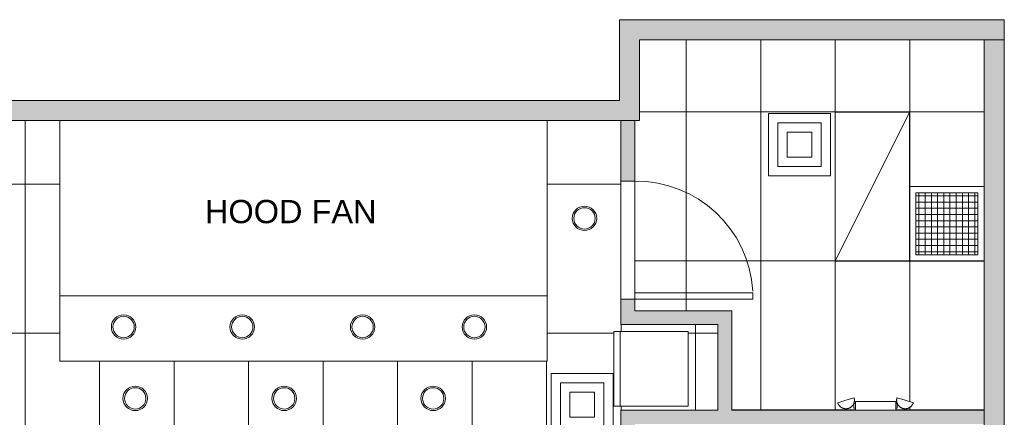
# Model space of a CAD drawing. Header units: inches. Extents: x -283 to 374, y -282 to 262.
# Tile 5 of 5: x 57 to 374, y 132 to 260. Entities that reach past the tile are written whole.
import ezdxf

# ---------------------------------------------------------------- set-up
doc = ezdxf.new("R2010")
doc.units = ezdxf.units.IN
doc.header["$MEASUREMENT"] = 0
for name, color, linetype, lineweight in [('A-CLNG', 13, 'Continuous', 9), ('A-CLNG-PATT', 13, 'Continuous', 9), ('A-DETL-MBND', 5, 'Continuous', 9), ('A-DETL-THIN', 151, 'Continuous', 9), ('A-DOOR', 31, 'Continuous', 9), ('A-GENM', 13, 'Continuous', 9), ('A-WALL', 90, 'Continuous', 9), ('A-WALL-PATT', 111, 'Continuous', 9), ('E-ELEC-FIXT', 91, 'Continuous', 9), ('E-LITE-EQPM', 33, 'Continuous', 9), ('G-ANNO-TEXT', 231, 'Continuous', 9), ('Q-SPCQ', 91, 'Continuous', 9)]:
    doc.layers.add(name, color=color, linetype=linetype, lineweight=lineweight)
doc.styles.add('Arial', font='arial.ttf', dxfattribs={"height": 7.5})

# ---------------------------------------------------------------- blocks, each defined once
blk = doc.blocks.new('Planitar - Single Door_Flush Panel - 3_-2_ x 6_-8_-3154516-Main Floor')
at = {"layer": 'A-DOOR', "lineweight": 18}
for p, q in [((16.99, 2.25), (16.99, 40.25)), ((19, 40.25), (16.99, 40.25)), ((19, 2.25), (19, 40.25)), ((19, 2.25), (16.99, 2.25))]:
    blk.add_line(p, q, dxfattribs=at)
at = {"layer": 'A-DOOR'}
blk.add_arc((18.77, 2.55), 37.77, 93.5352, 180.4552, dxfattribs=at)
blk = doc.blocks.new('Fridge - 900mm-3067530-Main Floor')
at = {"layer": 'Q-SPCQ'}
for p, q in [((12, -3.94), (-12, -3.94)), ((-12, -3.94), (-12, -27.94)), ((-12, -3.94), (12, -3.94)), ((-12, -27.94), (-12, -3.94)), ((12, -27.94), (12, -3.94)), ((12, -3.94), (12, -27.94)), ((-12, -25.94), (12, -25.94)), ((-12, -27.94), (12, -27.94)), ((12, -27.94), (-12, -27.94))]:
    blk.add_line(p, q, dxfattribs=at)
blk = doc.blocks.new('Air Diffuser - Square - Air Diffuser - Square-V3-Main Floor')
at = {"layer": 'E-ELEC-FIXT'}
for p, q in [((-10, -10), (-10, 10)), ((-10, 10), (10, 10)), ((10, 10), (10, -10)), ((-7, 7), (7, 7)), ((-7, -7), (-7, 7)), ((7, 7), (7, -7)), ((-4, -4), (-4, 4)), ((-4, 4), (4, 4)), ((4, 4), (4, -4)), ((4, -4), (-4, -4)), ((7, -7), (-7, -7)), ((10, -10), (-10, -10))]:
    blk.add_line(p, q, dxfattribs=at)
blk = doc.blocks.new('Air Diffuser - Square - Air Diffuser - Square-3101284-Main Floor')
at = {"layer": 'E-ELEC-FIXT'}
for p, q in [((-10, -10), (-10, 10)), ((-10, 10), (10, 10)), ((10, 10), (10, -10)), ((-7, 7), (7, 7)), ((-7, -7), (-7, 7)), ((7, 7), (7, -7)), ((-4, -4), (-4, 4)), ((-4, 4), (4, 4)), ((4, 4), (4, -4)), ((4, -4), (-4, -4)), ((7, -7), (-7, -7)), ((10, -10), (-10, -10))]:
    blk.add_line(p, q, dxfattribs=at)
blk = doc.blocks.new('Air Grill 2X2 - Air Grill 2X2-V4-Main Floor')
at = {"layer": 'A-GENM'}
for p, q in [((-12, -12), (-12, 12)), ((-12, 12), (12, 12)), ((-10, -10), (-10, 10)), ((-10, 10), (10, 10)), ((-9, 10), (-9, -10)), ((-7, 10), (-7, -10)), ((-5, 10), (-5, -10)), ((-3, 10), (-3, -10)), ((-1, 10), (-1, -10)), ((1, 10), (1, -10)), ((3, 10), (3, -10)), ((5, 10), (5, -10)), ((7, 10), (7, -10)), ((9, 10), (9, -10)), ((10, 10), (10, -10)), ((12, 12), (12, -12)), ((10, 9), (-10, 9)), ((10, 7), (-10, 7)), ((10, 5), (-10, 5)), ((10, 3), (-10, 3)), ((10, 1), (-10, 1)), ((10, -1), (-10, -1)), ((10, -3), (-10, -3)), ((10, -5), (-10, -5)), ((10, -7), (-10, -7)), ((10, -9), (-10, -9)), ((12, -12), (-12, -12)), ((10, -10), (-10, -10))]:
    blk.add_line(p, q, dxfattribs=at)
blk = doc.blocks.new('2x4 Flourescent Light - 2x4 Flourescent Light-3128305-Main Floor')
at = {"layer": 'E-ELEC-FIXT'}
for p, q in [((12, 24), (-12, -24)), ((-12, -24), (-12, 24)), ((-12, 24), (12, 24)), ((12, 24), (12, -24)), ((12, -24), (-12, -24))]:
    blk.add_line(p, q, dxfattribs=at)
blk = doc.blocks.new('Emergency Battery Unit - EX-V11-Main Floor')
at = {"layer": 'Q-SPCQ'}
for p, q in [((-7.02, 38.15), (-7.02, 36.65)), ((-6.52, 38.15), (-7.02, 38.15)), ((6.48, 38.77), (-6.52, 38.77)), ((-6.52, 38.77), (-6.52, 36.02)), ((6.48, 36.02), (6.48, 38.77)), ((6.48, 38.15), (6.98, 38.15)), ((6.98, 36.65), (6.98, 38.15)), ((-12.2, 36.42), (-9.57, 35.61)), ((-9.57, 35.61), (-6.94, 34.81)), ((-6.52, 36.65), (-7.02, 36.65)), ((-6.52, 36.02), (6.48, 36.02)), ((6.48, 36.65), (6.98, 36.65)), ((6.9, 34.81), (9.53, 35.61)), ((9.53, 35.61), (12.16, 36.42))]:
    blk.add_line(p, q, dxfattribs=at)
at = {"layer": 'Q-SPCQ', "flags": 128}
for points in [[(-12.2, 36.42), (-12.16, 36.52), (-12.12, 36.62), (-12.08, 36.73), (-12.03, 36.82), (-11.98, 36.92), (-11.93, 37.02), (-11.87, 37.11), (-11.81, 37.2), (-11.74, 37.29), (-11.68, 37.38), (-11.6, 37.46), (-11.53, 37.54), (-11.45, 37.62), (-11.37, 37.69), (-11.28, 37.76), (-11.2, 37.83), (-11.11, 37.89), (-11.01, 37.95), (-10.92, 38.01), (-10.82, 38.06), (-10.72, 38.11), (-10.62, 38.15), (-10.52, 38.19), (-10.42, 38.23), (-10.31, 38.26), (-10.2, 38.29), (-10.1, 38.31), (-9.99, 38.33), (-9.88, 38.34), (-9.77, 38.35), (-9.66, 38.36), (-9.55, 38.36), (-9.44, 38.36), (-9.33, 38.35), (-9.22, 38.34), (-9.11, 38.32), (-9, 38.3), (-8.9, 38.28), (-8.79, 38.25), (-8.69, 38.22), (-8.58, 38.18), (-8.48, 38.14), (-8.38, 38.09), (-8.28, 38.04), (-8.19, 37.99), (-8.09, 37.93), (-8, 37.87), (-7.91, 37.81), (-7.82, 37.74), (-7.74, 37.67), (-7.66, 37.59), (-7.58, 37.52), (-7.51, 37.44), (-7.44, 37.35), (-7.37, 37.27), (-7.3, 37.18), (-7.24, 37.08), (-7.19, 36.99), (-7.13, 36.89), (-7.08, 36.8), (-7.04, 36.7), (-7, 36.59), (-6.96, 36.49), (-6.93, 36.38), (-6.9, 36.28), (-6.87, 36.17), (-6.85, 36.06), (-6.84, 35.95), (-6.83, 35.85), (-6.82, 35.74), (-6.82, 35.63), (-6.82, 35.52), (-6.82, 35.41), (-6.83, 35.3), (-6.85, 35.19), (-6.87, 35.08), (-6.89, 34.97), (-6.92, 34.86), (-6.94, 34.81)], [(6.9, 34.81), (6.87, 34.91), (6.84, 35.02), (6.82, 35.13), (6.8, 35.24), (6.79, 35.35), (6.78, 35.46), (6.78, 35.57), (6.78, 35.68), (6.78, 35.79), (6.79, 35.9), (6.81, 36), (6.82, 36.11), (6.85, 36.22), (6.87, 36.33), (6.9, 36.43), (6.94, 36.54), (6.98, 36.64), (7.02, 36.74), (7.07, 36.84), (7.12, 36.94), (7.17, 37.03), (7.23, 37.13), (7.3, 37.22), (7.36, 37.31), (7.43, 37.39), (7.5, 37.47), (7.58, 37.55), (7.66, 37.63), (7.74, 37.7), (7.83, 37.77), (7.91, 37.84), (8, 37.9), (8.1, 37.96), (8.19, 38.02), (8.29, 38.07), (8.39, 38.11), (8.49, 38.16), (8.59, 38.2), (8.7, 38.23), (8.8, 38.26), (8.91, 38.29), (9.02, 38.31), (9.12, 38.33), (9.23, 38.35), (9.34, 38.36), (9.45, 38.36), (9.56, 38.36), (9.67, 38.36), (9.78, 38.35), (9.89, 38.34), (10, 38.32), (10.11, 38.3), (10.21, 38.27), (10.32, 38.25), (10.43, 38.21), (10.53, 38.17), (10.63, 38.13), (10.73, 38.09), (10.83, 38.04), (10.92, 37.98), (11.02, 37.92), (11.11, 37.86), (11.2, 37.8), (11.28, 37.73), (11.37, 37.66), (11.45, 37.58), (11.52, 37.5), (11.6, 37.42), (11.67, 37.34), (11.74, 37.25), (11.8, 37.16), (11.86, 37.07), (11.92, 36.97), (11.97, 36.88), (12.02, 36.78), (12.06, 36.68), (12.1, 36.58), (12.14, 36.47), (12.16, 36.42)]]:
    blk.add_lwpolyline(points, dxfattribs=at)
blk = doc.blocks.new('Recessed Light _1_ - 8_-3267528-Main Floor')
at = {"layer": 'E-LITE-EQPM'}
for radius, start, end in [(3.94, 360, 180), (3.94, 360, 180), (3.44, 0, 180), (3.94, 180, 360), (3.94, 180, 360), (3.44, 180, 360)]:
    blk.add_arc((0, 0), radius, start, end, dxfattribs=at)
blk = doc.blocks.new('Recessed Light _1_ - 8_-3273648-Main Floor')
at = {"layer": 'E-LITE-EQPM'}
for radius, start, end in [(3.94, 360, 180), (3.94, 360, 180), (3.44, 0, 180), (3.94, 180, 360), (3.94, 180, 360), (3.44, 180, 360)]:
    blk.add_arc((0, 0), radius, start, end, dxfattribs=at)

msp = doc.modelspace()

# ---------------------------------------------------------------- hatches: boundary and pattern name
at = {"layer": 'A-CLNG-PATT', "lineweight": 18}
h = msp.add_hatch(dxfattribs=at)
h.set_pattern_fill('FP_4', color=256, style=0, pattern_type=2)
h.set_pattern_definition([(270, (58.233, 15.098), (-24, -1e-15), []), (180, (58.233, 15.1), (-6e-15, 48), [])])
h.paths.add_polyline_path([(-193.52, 15.35), (-190.27, 15.35), (-190.27, 111.6), (-68.02, 111.6), (-68.02, 192.6), (-63.52, 192.6), (-63.52, 126.1), (250.23, 126.1), (250.23, 134.35), (281.48, 134.35), (281.48, 161.85), (250.23, 161.85), (250.23, 227.6), (226.48, 227.6), (226.48, 150.1), (69.48, 150.1), (69.48, 227.6), (-7.77, 227.6), (-7.77, 255.1), (-111.52, 255.1), (-111.52, 251.1), (-231.52, 251.1), (-231.52, 224.1), (-272.02, 224.1), (-272.02, 15.35), (-231.52, 15.35)], flags=0)
h.paths.add_polyline_path([(-50.86, 134.71), (-51.99, 135.12), (-52.9, 135.89), (-53.5, 136.92), (-53.7, 138.1), (-53.5, 139.27), (-52.9, 140.31), (-51.97, 141.08), (-50.86, 141.48), (-49.67, 141.48), (-48.55, 141.07), (-47.63, 140.31), (-47.04, 139.27), (-46.83, 138.1), (-47.04, 136.92), (-47.63, 135.89), (-48.55, 135.12), (-49.67, 134.71)], flags=0)
h.paths.add_polyline_path([(-2.86, 134.71), (-3.99, 135.12), (-4.9, 135.89), (-5.5, 136.92), (-5.7, 138.1), (-5.5, 139.27), (-4.9, 140.31), (-3.99, 141.07), (-2.86, 141.48), (-1.67, 141.48), (-0.55, 141.07), (0.37, 140.31), (0.96, 139.27), (1.17, 138.1), (0.96, 136.92), (0.37, 135.89), (-0.55, 135.12), (-1.67, 134.71)], flags=0)
h.paths.add_polyline_path([(45.14, 134.71), (44.01, 135.12), (43.1, 135.89), (42.5, 136.92), (42.3, 138.1), (42.5, 139.27), (43.1, 140.31), (44.01, 141.07), (45.14, 141.48), (46.33, 141.48), (47.45, 141.07), (48.37, 140.31), (48.96, 139.27), (49.17, 138.1), (48.96, 136.92), (48.37, 135.89), (47.45, 135.12), (46.33, 134.71)], flags=0)
h.paths.add_polyline_path([(93.14, 134.71), (92.01, 135.12), (91.1, 135.89), (90.5, 136.92), (90.3, 138.1), (90.5, 139.27), (91.1, 140.31), (92.01, 141.07), (93.14, 141.48), (94.33, 141.48), (95.45, 141.07), (96.37, 140.31), (96.96, 139.27), (97.17, 138.1), (96.96, 136.92), (96.37, 135.89), (95.45, 135.12), (94.33, 134.71)], flags=0)
h.paths.add_polyline_path([(141.14, 134.71), (140.01, 135.12), (139.1, 135.89), (138.5, 136.92), (138.3, 138.1), (138.5, 139.27), (139.1, 140.31), (140.01, 141.07), (141.14, 141.48), (142.33, 141.48), (143.45, 141.07), (144.37, 140.31), (144.96, 139.27), (145.17, 138.1), (144.96, 136.92), (144.37, 135.89), (143.45, 135.12), (142.33, 134.71)], flags=0)
h.paths.add_polyline_path([(189.14, 134.71), (188.01, 135.12), (187.1, 135.89), (186.5, 136.92), (186.3, 138.1), (186.5, 139.27), (187.1, 140.31), (188.01, 141.07), (189.14, 141.48), (190.33, 141.48), (191.45, 141.07), (192.37, 140.31), (192.96, 139.27), (193.17, 138.1), (192.96, 136.92), (192.37, 135.89), (191.45, 135.12), (190.33, 134.71)], flags=0)
h.paths.add_polyline_path([(271.93, 135.63), (247.93, 135.63), (247.93, 159.63), (271.93, 159.63), (271.93, 142.76)], flags=0)
h.paths.add_polyline_path([(-50.86, 179.71), (-51.99, 180.12), (-52.9, 180.89), (-53.5, 181.92), (-53.7, 183.1), (-53.5, 184.27), (-52.9, 185.31), (-51.97, 186.08), (-50.86, 186.48), (-49.67, 186.48), (-48.55, 186.07), (-47.63, 185.31), (-47.04, 184.27), (-46.83, 183.1), (-47.04, 181.92), (-47.63, 180.89), (-48.55, 180.12), (-49.67, 179.71)], flags=0)
h.paths.add_polyline_path([(-2.86, 179.71), (-3.99, 180.12), (-4.9, 180.89), (-5.5, 181.92), (-5.7, 183.1), (-5.5, 184.27), (-4.9, 185.31), (-3.99, 186.07), (-2.86, 186.48), (-1.67, 186.48), (-0.55, 186.07), (0.37, 185.31), (0.96, 184.27), (1.17, 183.1), (0.96, 181.92), (0.37, 180.89), (-0.55, 180.12), (-1.67, 179.71)], flags=0)
h.paths.add_polyline_path([(237.89, 192.71), (236.76, 193.12), (235.85, 193.89), (235.25, 194.92), (235.05, 196.1), (235.25, 197.27), (235.85, 198.31), (236.76, 199.07), (237.89, 199.48), (239.08, 199.48), (240.2, 199.07), (241.12, 198.31), (241.71, 197.27), (241.92, 196.1), (241.71, 194.92), (241.12, 193.89), (240.2, 193.12), (239.08, 192.71)], flags=0)
h.paths.add_polyline_path([(-26.36, 227.71), (-27.49, 228.12), (-28.4, 228.89), (-29, 229.92), (-29.2, 231.1), (-29, 232.27), (-28.4, 233.31), (-27.49, 234.07), (-26.36, 234.48), (-25.17, 234.48), (-24.05, 234.07), (-23.13, 233.31), (-22.54, 232.27), (-22.33, 231.1), (-22.54, 229.92), (-23.13, 228.89), (-24.05, 228.12), (-25.17, 227.71)], flags=0)
h.paths.add_polyline_path([(-30.87, 250.88), (-30.97, 251.7), (-30.95, 252.15), (-30.69, 252.87), (-30.33, 253.45), (-30.05, 253.72), (-29.39, 254.17), (-28.46, 254.41), (-27.94, 254.4), (-27.37, 254.28), (-26.6, 253.87), (-26.17, 253.47), (-25.83, 252.95), (-25.61, 252.49), (-30.82, 250.9)], flags=0)
h.paths.add_polyline_path([(-44.7, 250.88), (-49.96, 252.49), (-49.52, 253.31), (-49.22, 253.66), (-48.71, 254.04), (-48.02, 254.33), (-47.37, 254.42), (-46.82, 254.36), (-46.08, 254.1), (-45.3, 253.52), (-45.06, 253.18), (-44.76, 252.58), (-44.63, 252.15), (-44.63, 251.42), (-44.7, 250.91)], flags=0)
h.paths.add_polyline_path([(-31.29, 252.1), (-44.29, 252.11), (-44.29, 252.72), (-44.79, 252.72), (-44.79, 254.22), (-44.29, 254.22), (-44.29, 254.85), (-31.29, 254.85), (-31.29, 254.22), (-30.79, 254.22), (-30.82, 252.72), (-31.29, 252.72), (-31.29, 252.13)], flags=0)
h = msp.add_hatch(dxfattribs=at)
h.set_pattern_fill('FP_1', color=256, style=0, pattern_type=2)
h.set_pattern_definition([(270, (319.233, 182.348), (-24, -1e-15), []), (180, (319.233, 182.35), (6e-15, 48), [])])
h.paths.add_polyline_path([(367.23, 134.35), (367.23, 253.6), (256.23, 253.6), (256.23, 227.6), (254.73, 227.6), (254.73, 166.35), (285.98, 166.35), (285.98, 134.35), (325.75, 134.35), (325.75, 134.97), (325.25, 134.97), (325.29, 136.47), (325.75, 136.47), (325.75, 137.1), (338.75, 137.09), (338.75, 136.47), (339.25, 136.47), (339.25, 134.97), (338.75, 134.97), (338.75, 134.35), (358.93, 134.35)], flags=0)
h.paths.add_polyline_path([(341.93, 134.77), (341.29, 134.84), (340.55, 135.09), (339.77, 135.68), (339.59, 135.9), (339.22, 136.62), (339.09, 137.05), (339.09, 137.77), (339.17, 138.31), (344.43, 136.71), (343.99, 135.89), (343.69, 135.54), (343.18, 135.16), (342.48, 134.86), (342.03, 134.79)], flags=0)
h.paths.add_polyline_path([(322.58, 134.77), (321.84, 134.92), (321.07, 135.33), (320.64, 135.73), (320.3, 136.25), (320.08, 136.71), (325.34, 138.29), (325.43, 137.5), (325.41, 137.05), (325.15, 136.32), (324.79, 135.74), (324.51, 135.47), (323.86, 135.02), (322.93, 134.78), (322.73, 134.78)], flags=0)
at = {"layer": 'A-WALL-PATT', "transparency": 33554560}
for points in [[(256.23, 234.1), (256.23, 260.1), (249.73, 260.1), (249.73, 234.1)], [(373.73, 253.6), (373.73, 260.1), (256.23, 260.1), (256.23, 253.6), (367.23, 253.6)], [(373.73, -238.15), (373.73, 253.6), (367.23, 253.6), (367.23, -238.15)], [(250.23, 227.6), (256.23, 227.6), (256.23, 234.1), (-1.27, 234.1), (-1.27, 227.6), (221.96, 227.6)], [(281.48, 161.85), (281.48, 166.35), (250.23, 166.35), (250.23, 161.85), (276.75, 161.85)], [(281.48, 134.35), (285.98, 134.35), (285.98, 166.35), (281.48, 166.35), (281.48, 161.85)], [(254.73, -64.15), (254.73, 134.35), (250.23, 134.35), (250.23, -64.15)], [(367.23, 129.85), (367.23, 134.35), (254.73, 134.35), (254.73, 129.85), (358.93, 129.85)]]:
    msp.add_hatch(color=8, dxfattribs=at).paths.add_polyline_path(points, flags=0)
h = msp.add_hatch(color=8, dxfattribs=at)
h.paths.add_polyline_path([(250.23, 166.35), (254.73, 166.35), (254.73, 170.1), (250.23, 170.1)], flags=0)
h.paths.add_polyline_path([(250.23, 208.1), (254.73, 208.1), (254.73, 227.6), (250.23, 227.6)], flags=0)

# ---------------------------------------------------------------- linework, layer by layer
at = {"layer": 'A-CLNG'}
for p, q in [((256.23, 253.6), (367.23, 253.6)), ((367.23, 253.6), (367.23, 134.35)), ((-7.77, 227.6), (226.48, 227.6)), ((69.48, 227.6), (69.48, 150.1)), ((226.48, 150.1), (226.48, 227.6)), ((254.73, 227.6), (256.23, 227.6)), ((69.48, 150.1), (226.48, 150.1)), ((250.23, 134.35), (250.23, 126.1))]:
    msp.add_line(p, q, dxfattribs=at)
for centre, start, end in [((238.48, 196.1), 0, 180), ((238.48, 196.1), 180, 0), ((89.99, 161.1), 360, 180), ((128.21, 161.1), 0, 180), ((167, 161.1), 0, 180), ((203, 161.1), 0, 180), ((89.99, 161.1), 180, 0), ((128.21, 161.1), 180, 0), ((167, 161.1), 180, 0), ((203, 161.1), 180, 0), ((93.73, 138.1), 360, 180), ((141.73, 138.1), 0, 180), ((189.73, 138.1), 0, 180), ((93.73, 138.1), 180, 0), ((141.73, 138.1), 180, 0), ((189.73, 138.1), 180, 0)]:
    msp.add_arc(centre, 3.44, start, end, dxfattribs=at)
at = {"layer": 'A-DETL-MBND'}
for p, q in [((373.73, 253.6), (367.23, 253.6)), ((373.73, 253.6), (373.73, -244.65)), ((226.48, 227.6), (254.73, 227.6)), ((367.23, 134.35), (367.23, 26.85))]:
    msp.add_line(p, q, dxfattribs=at)
at = {"layer": 'A-DETL-THIN'}
msp.add_line((69.48, 171.1), (226.48, 171.1), dxfattribs=at)
at = {"layer": 'A-WALL'}
for p, q in [((249.73, 234.1), (249.73, 260.1)), ((249.73, 260.1), (373.73, 260.1)), ((373.73, 260.1), (373.73, 253.6)), ((256.23, 253.6), (256.23, 227.6)), ((-1.27, 234.1), (249.73, 234.1)), ((250.23, 227.6), (250.23, 161.85)), ((254.73, 166.35), (254.73, 227.6)), ((254.73, 208.1), (250.23, 208.1)), ((250.23, 170.1), (254.73, 170.1)), ((254.73, 166.35), (285.98, 166.35)), ((285.98, 166.35), (285.98, 134.35)), ((281.48, 161.85), (250.23, 161.85)), ((281.48, 134.35), (281.48, 161.85)), ((250.23, 134.35), (250.23, 134.35)), ((250.23, 134.35), (281.48, 134.35)), ((285.98, 134.35), (367.23, 134.35))]:
    msp.add_line(p, q, dxfattribs=at)

# ---------------------------------------------------------------- block references
at = {"layer": 'A-DOOR', "rotation": 269.9999999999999}
msp.add_blockref('Planitar - Single Door_Flush Panel - 3_-2_ x 6_-8_-3154516-Main Floor', (252.48, 189.1), dxfattribs=at)
at = {"layer": 'A-GENM'}
msp.add_blockref('Air Grill 2X2 - Air Grill 2X2-V4-Main Floor', (355.23, 194.35), dxfattribs=at)
at = {"layer": 'E-ELEC-FIXT'}
for name, p in [('Air Diffuser - Square - Air Diffuser - Square-3101284-Main Floor', (307.73, 219.85)), ('2x4 Flourescent Light - 2x4 Flourescent Light-3128305-Main Floor', (331.23, 206.35)), ('Air Diffuser - Square - Air Diffuser - Square-V3-Main Floor', (237.73, 136.1))]:
    msp.add_blockref(name, p, dxfattribs=at)
at = {"layer": 'E-LITE-EQPM'}
for name, p in [('Recessed Light _1_ - 8_-3267528-Main Floor', (238.48, 196.1)), ('Recessed Light _1_ - 8_-3273648-Main Floor', (89.99, 161.1)), ('Recessed Light _1_ - 8_-3273648-Main Floor', (128.21, 161.1)), ('Recessed Light _1_ - 8_-3273648-Main Floor', (167, 161.1)), ('Recessed Light _1_ - 8_-3273648-Main Floor', (203, 161.1)), ('Recessed Light _1_ - 8_-3267528-Main Floor', (93.73, 138.1)), ('Recessed Light _1_ - 8_-3267528-Main Floor', (141.73, 138.1)), ('Recessed Light _1_ - 8_-3267528-Main Floor', (189.73, 138.1))]:
    msp.add_blockref(name, p, dxfattribs=at)
at = {"layer": 'Q-SPCQ'}
for name, p, rotation in [('Fridge - 900mm-3067530-Main Floor', (275.87, 147.63), 269.9999999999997), ('Emergency Battery Unit - EX-V11-Main Floor', (332.23, 173.12), 180)]:
    msp.add_blockref(name, p, dxfattribs=dict(at, rotation=rotation))

# ---------------------------------------------------------------- texts
at = {"layer": 'G-ANNO-TEXT', "color": 7, "insert": (116.19, 202.04), "char_height": 7.5, "width": 68.478, "attachment_point": 1, "style": 'Arial'}
msp.add_mtext('HOOD FAN', dxfattribs=at)

doc.saveas('drawing.dxf')
